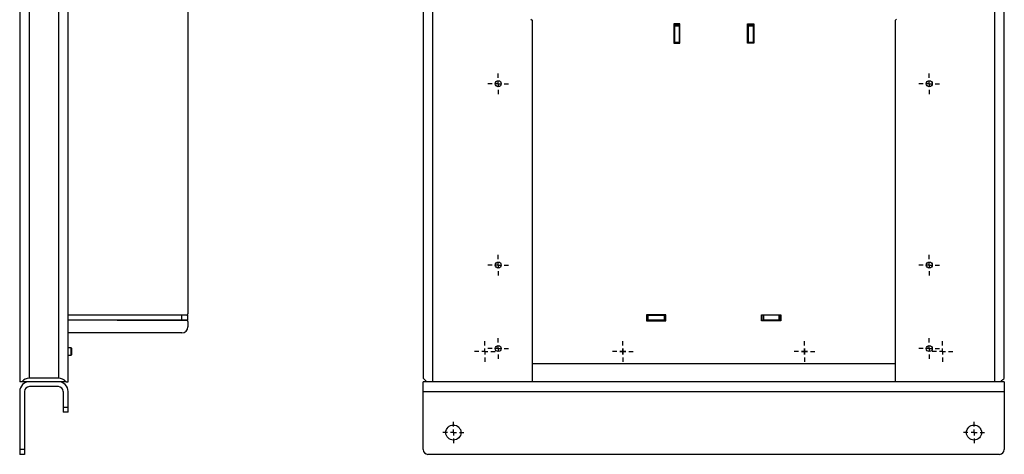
# Model space of a CAD drawing. Header units: millimetres. Extents: x 379 to 2296, y 100 to 1543.
# Tile 4 of 5: x 1474 to 2288, y 330 to 690. Entities that reach past the tile are written whole.
import ezdxf

# ---------------------------------------------------------------- set-up
doc = ezdxf.new("R2010")
doc.units = ezdxf.units.MM
doc.layers.add('FOND_DE_PLAN', color=7, linetype='Continuous')

# ---------------------------------------------------------------- blocks, each defined once
blk = doc.blocks.new('SW_CENTERMARKSYMBOL_32')
at = {"layer": 'FOND_DE_PLAN', "color": 0}
for p, q in [((0, 5), (0, 8.5)), ((-5, 0), (-8.5, 0)), ((0, 0), (-2.5, 0)), ((0, 0), (0, 2.5)), ((0, 0), (0, -2.5)), ((0, 0), (2.5, 0)), ((5, 0), (8.5, 0)), ((0, -5), (0, -8.5))]:
    blk.add_line(p, q, dxfattribs=at)
blk = doc.blocks.new('SW_CENTERMARKSYMBOL_33')
at = {"layer": 'FOND_DE_PLAN', "color": 0}
for p, q in [((0, 5), (0, 8.5)), ((-5, 0), (-8.5, 0)), ((0, 0), (-2.5, 0)), ((0, 0), (0, 2.5)), ((0, 0), (0, -2.5)), ((0, 0), (2.5, 0)), ((5, 0), (8.5, 0)), ((0, -5), (0, -8.5))]:
    blk.add_line(p, q, dxfattribs=at)
blk = doc.blocks.new('SW_CENTERMARKSYMBOL_39')
at = {"layer": 'FOND_DE_PLAN', "color": 0}
for p, q in [((0, 5), (0, 8.5)), ((-5, 0), (-8.5, 0)), ((0, 0), (-2.5, 0)), ((0, 0), (0, 2.5)), ((0, 0), (0, -2.5)), ((0, 0), (2.5, 0)), ((5, 0), (8.5, 0)), ((0, -5), (0, -8.5))]:
    blk.add_line(p, q, dxfattribs=at)
blk = doc.blocks.new('SW_CENTERMARKSYMBOL_41')
at = {"layer": 'FOND_DE_PLAN', "color": 0}
for p, q in [((0, 5), (0, 8.5)), ((-5, 0), (-8.5, 0)), ((0, 0), (-2.5, 0)), ((0, 0), (0, 2.5)), ((0, 0), (0, -2.5)), ((0, 0), (2.5, 0)), ((5, 0), (8.5, 0)), ((0, -5), (0, -8.5))]:
    blk.add_line(p, q, dxfattribs=at)
blk = doc.blocks.new('SW_CENTERMARKSYMBOL_42')
at = {"layer": 'FOND_DE_PLAN', "color": 0}
for p, q in [((0, 5), (0, 8.5)), ((-5, 0), (-8.5, 0)), ((0, 0), (-2.5, 0)), ((0, 0), (0, 2.5)), ((0, 0), (0, -2.5)), ((0, 0), (2.5, 0)), ((5, 0), (8.5, 0)), ((0, -5), (0, -8.5))]:
    blk.add_line(p, q, dxfattribs=at)
blk = doc.blocks.new('SW_CENTERMARKSYMBOL_43')
at = {"layer": 'FOND_DE_PLAN', "color": 0}
for p, q in [((0, 5), (0, 8.5)), ((-5, 0), (-8.5, 0)), ((0, 0), (-2.5, 0)), ((0, 0), (0, 2.5)), ((0, 0), (0, -2.5)), ((0, 0), (2.5, 0)), ((5, 0), (8.5, 0)), ((0, -5), (0, -8.5))]:
    blk.add_line(p, q, dxfattribs=at)
blk = doc.blocks.new('SW_CENTERMARKSYMBOL_44')
at = {"layer": 'FOND_DE_PLAN', "color": 0}
for p, q in [((0, 5), (0, 8.5)), ((-5, 0), (-8.5, 0)), ((0, 0), (-2.5, 0)), ((0, 0), (0, 2.5)), ((0, 0), (0, -2.5)), ((0, 0), (2.5, 0)), ((5, 0), (8.5, 0)), ((0, -5), (0, -8.5))]:
    blk.add_line(p, q, dxfattribs=at)
blk = doc.blocks.new('SW_CENTERMARKSYMBOL_46')
at = {"layer": 'FOND_DE_PLAN', "color": 0}
for p, q in [((0, 5), (0, 8.5)), ((-5, 0), (-8.5, 0)), ((0, 0), (-2.5, 0)), ((0, 0), (0, 2.5)), ((0, 0), (0, -2.5)), ((0, 0), (2.5, 0)), ((5, 0), (8.5, 0)), ((0, -5), (0, -8.5))]:
    blk.add_line(p, q, dxfattribs=at)
blk = doc.blocks.new('SW_CENTERMARKSYMBOL_55')
at = {"layer": 'FOND_DE_PLAN', "color": 0}
for p, q in [((0, 5), (0, 8.5)), ((-5, 0), (-8.5, 0)), ((0, 0), (-2.5, 0)), ((0, 0), (0, 2.5)), ((0, 0), (0, -2.5)), ((0, 0), (2.5, 0)), ((5, 0), (8.5, 0)), ((0, -5), (0, -8.5))]:
    blk.add_line(p, q, dxfattribs=at)
blk = doc.blocks.new('SW_CENTERMARKSYMBOL_56')
at = {"layer": 'FOND_DE_PLAN', "color": 0}
for p, q in [((0, 5), (0, 8.5)), ((-5, 0), (-8.5, 0)), ((0, 0), (-2.5, 0)), ((0, 0), (0, 2.5)), ((0, 0), (0, -2.5)), ((0, 0), (2.5, 0)), ((5, 0), (8.5, 0)), ((0, -5), (0, -8.5))]:
    blk.add_line(p, q, dxfattribs=at)
blk = doc.blocks.new('SW_CENTERMARKSYMBOL_59')
at = {"layer": 'FOND_DE_PLAN', "color": 0}
for p, q in [((0, 5), (0, 8.745)), ((-5, 0), (-8.745, 0)), ((0, 0), (-2.5, 0)), ((0, 0), (0, 2.5)), ((0, 0), (0, -2.5)), ((0, 0), (2.5, 0)), ((5, 0), (8.745, 0)), ((0, -5), (0, -8.745))]:
    blk.add_line(p, q, dxfattribs=at)
blk = doc.blocks.new('SW_CENTERMARKSYMBOL_60')
at = {"layer": 'FOND_DE_PLAN', "color": 0}
for p, q in [((0, 5), (0, 8.745)), ((-5, 0), (-8.745, 0)), ((0, 0), (-2.5, 0)), ((0, 0), (0, 2.5)), ((0, 0), (0, -2.5)), ((0, 0), (2.5, 0)), ((5, 0), (8.745, 0)), ((0, -5), (0, -8.745))]:
    blk.add_line(p, q, dxfattribs=at)

msp = doc.modelspace()

# ---------------------------------------------------------------- linework, layer by layer
at = {"color": 7, "linetype": 'Continuous', "lineweight": 25}
for p, q in [((1474.39, 1165.06), (1474.39, 390.06)), ((1482.39, 393.06), (1482.39, 1165.06)), ((1807.59, 1165.06), (1807.59, 393.06)), ((1815.59, 390.06), (1815.59, 1165.06)), ((2279.59, 1165.06), (2279.59, 390.06)), ((2287.59, 393.06), (2287.59, 1165.06)), ((1506.39, 1070.06), (1506.39, 393.06)), ((1514.39, 390.06), (1514.39, 1070.06)), ((1613.39, 780.06), (1613.39, 446.19)), ((1896.59, 690.06), (1897.59, 689.06)), ((1897.59, 689.06), (1897.59, 390.06)), ((2019.59, 686.06), (2014.59, 686.06)), ((2014.59, 686.06), (2014.59, 670.06)), ((2015.09, 686.06), (2015.09, 685.06)), ((2019.09, 685.06), (2015.09, 685.06)), ((2015.09, 685.06), (2015.09, 684.06)), ((2019.09, 684.06), (2015.09, 684.06)), ((2015.09, 684.06), (2015.09, 671.06)), ((2019.09, 686.06), (2019.09, 685.06)), ((2019.09, 684.06), (2019.09, 685.06)), ((2019.09, 684.06), (2019.09, 671.06)), ((2019.59, 670.06), (2019.59, 686.06)), ((2075.59, 670.06), (2075.59, 686.06)), ((2075.59, 686.06), (2080.59, 686.06)), ((2076.09, 686.06), (2076.09, 685.06)), ((2080.09, 685.06), (2076.09, 685.06)), ((2076.09, 685.06), (2076.09, 684.06)), ((2080.09, 684.06), (2076.09, 684.06)), ((2076.09, 684.06), (2076.09, 671.06)), ((2080.09, 686.06), (2080.09, 685.06)), ((2080.09, 684.06), (2080.09, 685.06)), ((2080.09, 684.06), (2080.09, 671.06)), ((2080.59, 686.06), (2080.59, 670.06)), ((2197.59, 689.06), (2198.59, 690.06)), ((2197.59, 390.06), (2197.59, 689.06)), ((2014.59, 670.06), (2019.59, 670.06)), ((2015.09, 671.06), (2019.09, 671.06)), ((2015.09, 671.06), (2015.09, 670.06)), ((2019.09, 670.06), (2019.09, 671.06)), ((2080.59, 670.06), (2075.59, 670.06)), ((2076.09, 671.06), (2080.09, 671.06)), ((2076.09, 671.06), (2076.09, 670.06)), ((2080.09, 670.06), (2080.09, 671.06)), ((1608.39, 445.06), (1514.39, 445.06)), ((1608.39, 441.06), (1514.39, 441.06)), ((1612.39, 445.19), (1554.89, 445.19)), ((1554.89, 445.19), (1554.89, 445.06)), ((1554.89, 441.06), (1554.89, 440.94)), ((1554.89, 440.94), (1612.39, 440.94)), ((1608.39, 441.06), (1608.39, 445.06)), ((1613.39, 445.06), (1608.39, 445.06)), ((1613.39, 441.06), (1608.39, 441.06)), ((1613.39, 441.06), (1613.39, 445.06)), ((1613.39, 439.94), (1613.39, 435.56)), ((2008.09, 445.56), (1992.09, 445.56)), ((1992.09, 445.56), (1992.09, 440.56)), ((1992.09, 445.06), (1992.59, 445.06)), ((1992.59, 441.06), (1992.09, 441.06)), ((1992.09, 440.56), (2008.09, 440.56)), ((1992.59, 445.06), (1992.59, 441.06)), ((1993.59, 445.06), (1992.59, 445.06)), ((1992.59, 441.06), (1993.59, 441.06)), ((1993.59, 441.06), (1993.59, 445.06)), ((1993.59, 445.06), (2006.59, 445.06)), ((2006.59, 441.06), (1993.59, 441.06)), ((2006.59, 445.06), (2006.59, 441.06)), ((2007.59, 445.06), (2006.59, 445.06)), ((2006.59, 441.06), (2007.59, 441.06)), ((2007.59, 441.06), (2007.59, 445.06)), ((2007.59, 445.06), (2008.09, 445.06)), ((2008.09, 441.06), (2007.59, 441.06)), ((2008.09, 440.56), (2008.09, 445.56)), ((2087.09, 440.56), (2087.09, 445.56)), ((2087.09, 445.56), (2103.09, 445.56)), ((2087.59, 445.06), (2087.09, 445.06)), ((2087.59, 441.06), (2087.09, 441.06)), ((2103.09, 440.56), (2087.09, 440.56)), ((2087.59, 441.06), (2087.59, 445.06)), ((2088.59, 445.06), (2087.59, 445.06)), ((2087.59, 441.06), (2088.59, 441.06)), ((2088.59, 445.06), (2088.59, 441.06)), ((2101.59, 445.06), (2088.59, 445.06)), ((2101.59, 441.06), (2088.59, 441.06)), ((2101.59, 441.06), (2101.59, 445.06)), ((2102.59, 445.06), (2101.59, 445.06)), ((2101.59, 441.06), (2102.59, 441.06)), ((2102.59, 441.06), (2102.59, 445.06)), ((2103.09, 445.06), (2102.59, 445.06)), ((2103.09, 441.06), (2102.59, 441.06)), ((2103.09, 445.56), (2103.09, 440.56)), ((1608.39, 430.56), (1514.39, 430.56)), ((1514.49, 419.46), (1514.39, 419.63)), ((1514.49, 410.66), (1514.49, 419.46)), ((1516.89, 418.06), (1514.49, 418.06)), ((1517.39, 417.56), (1516.89, 418.06)), ((1516.89, 412.06), (1516.89, 418.06)), ((1517.39, 412.56), (1517.39, 417.56)), ((1970.09, 415.06), (1972.59, 415.06)), ((1970.09, 415.06), (1970.09, 415.06)), ((1972.59, 415.06), (1970.09, 415.06)), ((1972.59, 417.56), (1972.59, 415.06)), ((1972.59, 417.56), (1972.59, 417.56)), ((1972.59, 415.06), (1972.59, 417.56)), ((1972.59, 415.06), (1972.59, 412.56)), ((1975.09, 415.06), (1972.59, 415.06)), ((1972.59, 415.06), (1975.09, 415.06)), ((1972.59, 412.56), (1972.59, 415.06)), ((1975.09, 415.06), (1975.09, 415.06)), ((2120.09, 415.06), (2122.59, 415.06)), ((2120.09, 415.06), (2120.09, 415.06)), ((2122.59, 415.06), (2120.09, 415.06)), ((2122.59, 417.56), (2122.59, 415.06)), ((2122.59, 417.56), (2122.59, 417.56)), ((2122.59, 415.06), (2122.59, 417.56)), ((2122.59, 415.06), (2125.09, 415.06)), ((2122.59, 412.56), (2122.59, 415.06)), ((2122.59, 415.06), (2122.59, 412.56)), ((2125.09, 415.06), (2122.59, 415.06)), ((2125.09, 415.06), (2125.09, 415.06)), ((1514.39, 410.49), (1514.49, 410.66)), ((1514.49, 412.06), (1516.89, 412.06)), ((1516.89, 412.06), (1517.39, 412.56)), ((1972.59, 412.56), (1972.59, 412.56)), ((2122.59, 412.56), (2122.59, 412.56)), ((1897.59, 405.06), (2197.59, 405.06)), ((1506.39, 393.06), (1482.39, 393.06)), ((1476.15, 390.06), (1474.39, 390.06)), ((1482.39, 390.06), (1476.15, 390.06)), ((1506.39, 390.06), (1482.39, 390.06)), ((1506.39, 386.06), (1482.39, 386.06)), ((1512.64, 390.06), (1506.39, 390.06)), ((1512.64, 390.06), (1514.39, 390.06)), ((1807.59, 382.06), (1807.59, 390.06)), ((1810.59, 390.06), (1807.59, 390.06)), ((1815.59, 390.06), (1810.59, 390.06)), ((1897.59, 390.06), (1815.59, 390.06)), ((2197.59, 390.06), (1897.59, 390.06)), ((2279.59, 390.06), (2197.59, 390.06)), ((2284.59, 390.06), (2279.59, 390.06)), ((2287.59, 390.06), (2284.59, 390.06)), ((2287.59, 390.06), (2287.59, 382.06)), ((1474.39, 382.06), (1474.39, 334.06)), ((1478.39, 382.06), (1478.39, 334.06)), ((1510.39, 382.06), (1510.39, 369.06)), ((1514.39, 369.06), (1514.39, 382.06)), ((1807.59, 382.06), (2287.59, 382.06)), ((1807.59, 334.06), (1807.59, 382.06)), ((2287.59, 382.06), (2287.59, 334.06)), ((1510.39, 369.06), (1514.39, 369.06)), ((1510.39, 369.06), (1510.39, 365.06)), ((1514.39, 365.06), (1514.39, 369.06)), ((1514.39, 365.06), (1510.39, 365.06)), ((1478.39, 334.06), (1474.39, 334.06)), ((1474.39, 334.06), (1474.39, 330.06)), ((1478.39, 334.06), (1478.39, 330.06)), ((1478.39, 330.06), (1474.39, 330.06)), ((2283.59, 330.06), (1811.59, 330.06))]:
    msp.add_line(p, q, dxfattribs=at)
at = {"color": 7, "linetype": 'Continuous', "lineweight": 25, "flags": 128}
for points in [[(1807.59, 393.06), (1807.72, 392.93), (1808.1, 392.55), (1808.72, 391.93), (1809.56, 391.09), (1810.59, 390.06)], [(2284.59, 390.06), (2285.63, 391.09), (2286.46, 391.93), (2287.08, 392.55), (2287.46, 392.93), (2287.59, 393.06)]]:
    msp.add_lwpolyline(points, dxfattribs=at)
at = {"color": 7, "linetype": 'Continuous', "lineweight": 25}
for centre, radius in [((1869.59, 636.56), 2.5), ((2225.59, 636.56), 2.5), ((1869.59, 486.56), 2.5), ((2225.59, 486.56), 2.5), ((1869.59, 417.56), 2.5), ((2225.59, 417.56), 2.5), ((1832.59, 348.06), 6.24), ((2262.59, 348.06), 6.24)]:
    msp.add_circle(centre, radius, dxfattribs=at)
for centre, radius, start, end in [((1612.39, 446.19), 1, 270, 0), ((1612.39, 439.94), 1, 360, 90), ((1608.39, 435.56), 5, 270, 0), ((1482.39, 385.06), 8, 90, 141.31781), ((1506.39, 385.06), 8, 38.68219, 90), ((1482.39, 382.06), 8, 90, 180), ((1482.39, 382.06), 4, 90, 180), ((1506.39, 382.06), 8, 0, 90), ((1506.39, 382.06), 4, 0, 90), ((1811.59, 334.06), 4, 180, 270), ((2283.59, 334.06), 4, 270, 0)]:
    msp.add_arc(centre, radius, start, end, dxfattribs=at)

# ---------------------------------------------------------------- block references
at = {"layer": 'FOND_DE_PLAN', "color": 7}
for name, p in [('SW_CENTERMARKSYMBOL_55', (1869.59, 636.56)), ('SW_CENTERMARKSYMBOL_43', (2225.59, 636.56)), ('SW_CENTERMARKSYMBOL_56', (1869.59, 486.56)), ('SW_CENTERMARKSYMBOL_44', (2225.59, 486.56)), ('SW_CENTERMARKSYMBOL_39', (1858.59, 415.06)), ('SW_CENTERMARKSYMBOL_33', (1869.59, 417.56)), ('SW_CENTERMARKSYMBOL_42', (1972.59, 415.06)), ('SW_CENTERMARKSYMBOL_32', (2122.59, 415.06)), ('SW_CENTERMARKSYMBOL_46', (2225.59, 417.56)), ('SW_CENTERMARKSYMBOL_41', (2236.59, 415.06)), ('SW_CENTERMARKSYMBOL_59', (1832.59, 348.06)), ('SW_CENTERMARKSYMBOL_60', (2262.59, 348.06))]:
    msp.add_blockref(name, p, dxfattribs=at)

doc.saveas('drawing.dxf')
